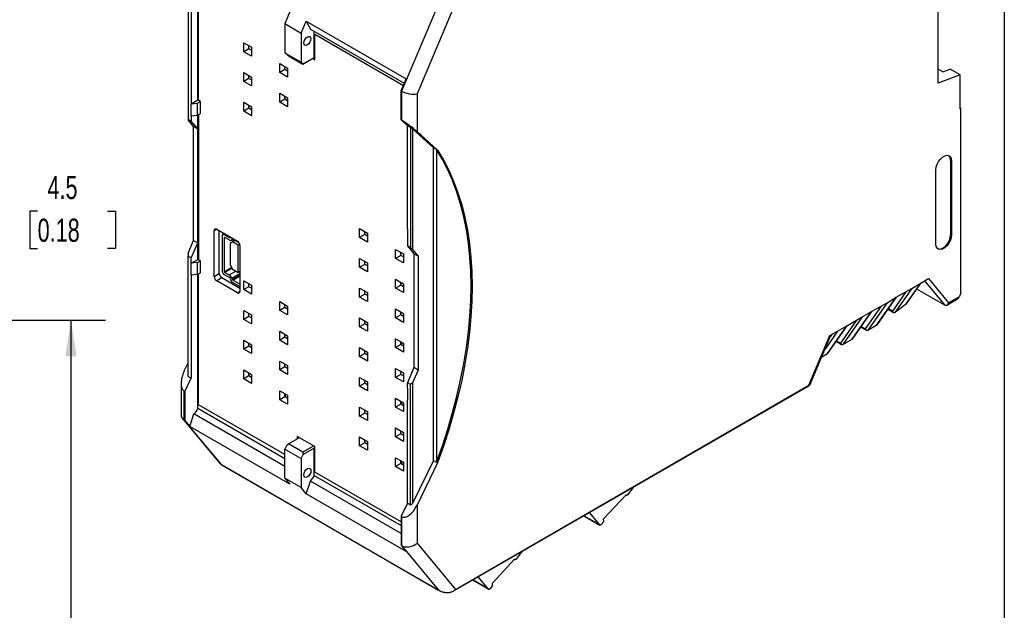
# Model space of a CAD drawing. Header units: millimetres. Extents: x 6 to 273, y 6 to 210.
# Tile 7 of 13: x 183 to 273, y 106 to 160. Entities that reach past the tile are written whole.
import ezdxf

# ---------------------------------------------------------------- set-up
doc = ezdxf.new("R2010")
doc.units = ezdxf.units.MM
doc.layers.add('DIMENSIONS', color=140, linetype='Continuous', lineweight=25)
doc.layers.add('TEXT', color=140, linetype='Continuous', lineweight=25)
doc.styles.add('SLDTEXTSTYLE0', font='TXT', dxfattribs={"width": 0.7})
doc.dimstyles.new('SLDDIMSTYLE0', dxfattribs={"dimtxt": 2.158008, "dimasz": 3.302, "dimexe": 0, "dimexo": 0.0625, "dimgap": 0.539502, "dimtad": 0, "dimtih": 1, "dimtoh": 1, "dimlfac": 1.5, "dimrnd": 1e-09, "dimzin": 12, "dimdsep": 46, "dimtxsty": 'SLDTEXTSTYLE0', "dimsah": 1, "dimcen": 0.09, "dimadec": 0, "dimazin": 3, "dimtfac": 1, "dimtofl": 0, "dimtmove": 0, "dimatfit": 3, "dimfxl": 0, "dimfrac": 2, "dimtolj": 1, "dimtzin": 12, "dimarcsym": 0})
doc.dimstyles.new('SLDDIMSTYLE3', dxfattribs={"dimtxt": 2.158008, "dimasz": 3.302, "dimexe": 0, "dimexo": 0.0625, "dimgap": 0.539502, "dimtad": 0, "dimtih": 1, "dimtoh": 1, "dimlfac": 1.5, "dimrnd": 1e-09, "dimzin": 12, "dimdsep": 46, "dimtxsty": 'SLDTEXTSTYLE0', "dimsah": 1, "dimcen": 0.09, "dimadec": 0, "dimazin": 3, "dimtfac": 1, "dimtmove": 0, "dimatfit": 0, "dimfxl": 0, "dimfrac": 2, "dimtolj": 1, "dimtzin": 12, "dimarcsym": 0})

# ---------------------------------------------------------------- blocks, each defined once
blk = doc.blocks.new('_D_5')
at = {"layer": 'DIMENSIONS'}
for p, q in [((135.64, 132.326), (190.755, 132.326)), ((187.58, 132.326), (187.58, 101.058)), ((184.373, 97.145), (183.649, 97.145)), ((183.649, 97.145), (183.649, 93.715)), ((190.786, 97.145), (191.511, 97.145)), ((191.511, 97.145), (191.511, 93.715)), ((183.649, 93.715), (184.373, 93.715)), ((187.58, 60.361), (187.58, 93.232)), ((191.511, 93.715), (190.786, 93.715)), ((135.64, 60.361), (190.755, 60.361))]:
    blk.add_line(p, q, dxfattribs=at)
for points in [[(187.58, 132.326), (187.072, 129.024), (188.088, 129.024)], [(187.58, 60.361), (188.088, 63.663), (187.072, 63.663)]]:
    blk.add_solid(points, dxfattribs=at)
at = {"layer": 'DIMENSIONS', "char_height": 2.1167, "attachment_point": 1, "style": 'SLDTEXTSTYLE0'}
for s, insert in [('107.9', (183.476, 100.356)), ('4.25', (184.373, 96.444))]:
    blk.add_mtext(s, dxfattribs=dict(at, insert=insert))
blk = doc.blocks.new('_D_6')
at = {"layer": 'DIMENSIONS'}
for p, q in [((180.638, 142.326), (177.693, 142.326)), ((177.693, 142.326), (177.693, 132.326)), ((184.529, 142.326), (183.804, 142.326)), ((183.804, 142.326), (183.804, 138.896)), ((190.942, 142.326), (191.666, 142.326)), ((191.666, 142.326), (191.666, 138.896)), ((183.804, 138.896), (184.529, 138.896)), ((191.666, 138.896), (190.942, 138.896)), ((135.775, 132.326), (180.868, 132.326)), ((147.5, 129.34), (180.868, 129.34)), ((177.693, 129.34), (177.693, 122.99))]:
    blk.add_line(p, q, dxfattribs=at)
for points in [[(177.693, 132.326), (178.201, 135.628), (177.185, 135.628)], [(177.693, 129.34), (177.185, 126.038), (178.201, 126.038)]]:
    blk.add_solid(points, dxfattribs=at)
at = {"layer": 'DIMENSIONS', "char_height": 2.1167, "attachment_point": 1, "style": 'SLDTEXTSTYLE0'}
for s, insert in [('4.5', (185.427, 145.537)), ('0.18', (184.529, 141.624))]:
    blk.add_mtext(s, dxfattribs=dict(at, insert=insert))

msp = doc.modelspace()

# ---------------------------------------------------------------- linework, layer by layer
for p, q in [((266.9994, 154.038), (266.9994, 166.0683)), ((199.2114, 152.489), (199.2114, 164.9153)), ((199.2586, 152.4618), (199.2586, 164.6555)), ((198.3158, 161.7271), (198.3158, 150.7199)), ((198.5986, 161.5638), (198.5986, 152.1353)), ((207.6169, 160.5603), (207.1546, 159.4714)), ((221.2451, 161.2781), (217.8555, 153.2939)), ((222.8038, 161.3765), (219.2697, 153.0521)), ((208.6631, 158.6006), (209.1253, 159.6894)), ((209.1253, 159.6894), (218.2706, 154.41)), ((209.1253, 159.6894), (209.5016, 158.9749)), ((207.1546, 159.4714), (208.6631, 158.6006)), ((207.1546, 159.4714), (207.1546, 156.8152)), ((209.5016, 158.9749), (218.101, 154.0106)), ((209.8652, 156.3687), (209.8652, 158.765)), ((208.6631, 158.6006), (208.6631, 155.9443)), ((209.9123, 156.3415), (209.9123, 158.5052)), ((209.9123, 158.5052), (218.0217, 153.8238)), ((203.4047, 157.7214), (204.1173, 157.3101)), ((203.4047, 156.9049), (203.4047, 157.7214)), ((203.8761, 157.177), (203.4047, 156.9049)), ((204.1173, 156.4935), (203.4047, 156.9049)), ((203.8761, 157.177), (203.8761, 157.4493)), ((204.1173, 157.0378), (203.8761, 157.177)), ((204.1173, 157.3101), (204.1173, 156.4935)), ((207.1546, 156.8152), (208.6631, 155.9443)), ((207.337, 156.6509), (207.1546, 156.8152)), ((207.505, 156.53), (208.8249, 155.7681)), ((208.8249, 155.7681), (209.8653, 156.3686)), ((208.8455, 155.78), (209.8652, 156.3687)), ((209.7114, 156.2798), (209.9128, 156.1636)), ((209.8652, 156.3687), (209.9123, 156.3415)), ((209.9128, 156.1636), (209.9128, 156.3392)), ((206.7045, 155.8165), (207.4171, 155.4051)), ((206.7045, 154.9999), (206.7045, 155.8165)), ((207.1759, 155.2721), (206.7045, 154.9999)), ((207.1759, 155.2721), (207.1759, 155.5443)), ((207.4171, 155.1329), (207.1759, 155.2721)), ((207.4171, 155.4051), (207.4171, 154.5886)), ((208.6631, 155.9443), (208.8455, 155.78)), ((267.4237, 155.0482), (266.9994, 155.2932)), ((267.4237, 155.0482), (268.1072, 155.3037)), ((269.0029, 154.7866), (268.1072, 155.3037)), ((203.4047, 154.9996), (204.1173, 154.5883)), ((203.4047, 154.1831), (203.4047, 154.9996)), ((203.8761, 154.4552), (203.4047, 154.1831)), ((204.1173, 153.7717), (203.4047, 154.1831)), ((203.8761, 154.4552), (203.8761, 154.7275)), ((204.1173, 154.316), (203.8761, 154.4552)), ((204.1173, 154.5883), (204.1173, 153.7717)), ((207.4171, 154.5886), (206.7045, 154.9999)), ((217.8083, 153.3212), (218.2706, 154.41)), ((269.0029, 154.7866), (266.9994, 154.038)), ((269.0029, 151.6834), (269.0029, 154.7866)), ((217.8555, 153.2939), (217.8083, 153.3212)), ((217.8083, 150.6649), (217.8083, 153.3212)), ((217.8555, 153.2939), (217.8555, 150.6377)), ((198.5986, 152.1353), (199.2114, 152.489)), ((199.2114, 152.489), (199.2586, 152.4618)), ((199.4454, 152.352), (199.258, 152.4602)), ((206.7045, 153.0947), (207.4171, 152.6833)), ((206.7045, 152.2781), (206.7045, 153.0947)), ((207.1759, 152.5503), (206.7045, 152.2781)), ((207.1759, 152.5503), (207.1759, 152.8225)), ((207.4171, 152.4111), (207.1759, 152.5503)), ((207.4171, 152.6833), (207.4171, 151.8668)), ((219.2697, 153.0521), (219.2697, 149.5926)), ((198.5986, 152.1353), (199.1643, 152.1897)), ((198.5986, 151.0465), (198.5986, 152.1353)), ((199.4454, 152.352), (199.1643, 152.1897)), ((199.1643, 151.101), (199.1643, 152.1897)), ((199.4454, 151.2633), (199.4454, 152.352)), ((203.4047, 152.2778), (204.1173, 151.8665)), ((203.4047, 151.4613), (203.4047, 152.2778)), ((203.8761, 151.7334), (203.4047, 151.4613)), ((203.8761, 151.7334), (203.8761, 152.0057)), ((204.1173, 151.5942), (203.8761, 151.7334)), ((204.1173, 151.8665), (204.1173, 151.0499)), ((207.4171, 151.8668), (206.7045, 152.2781)), ((269.0029, 151.765), (269.0736, 151.7242)), ((269.0029, 151.6834), (269.0736, 151.7242)), ((269.0736, 134.8282), (269.0736, 151.7242)), ((198.3158, 150.7199), (198.5986, 150.5566)), ((198.3158, 150.7199), (198.3158, 150.6611)), ((198.8107, 150.0667), (198.3158, 150.6611)), ((198.5986, 151.0465), (199.1643, 151.101)), ((198.5986, 151.0465), (198.5986, 150.5566)), ((199.1643, 151.101), (199.4454, 151.2633)), ((199.2114, 137.9002), (199.2114, 151.1282)), ((199.2591, 151.1557), (199.2591, 137.8707)), ((204.1173, 151.0499), (203.4047, 151.4613)), ((217.8083, 150.6649), (217.8555, 150.6377)), ((217.8083, 150.6649), (218.3976, 150.1341)), ((199.1879, 149.849), (198.5986, 150.5566)), ((198.8107, 150.0667), (199.1879, 149.849)), ((198.8107, 139.642), (198.8107, 150.0667)), ((199.1879, 139.4243), (199.1879, 149.849)), ((218.6804, 149.9709), (218.3976, 150.1341)), ((218.3976, 140.7055), (218.3976, 150.1341)), ((218.869, 149.8315), (218.6804, 149.9709)), ((218.6804, 149.9709), (218.6804, 138.9636)), ((218.869, 149.8315), (220.7782, 148.1118)), ((218.869, 149.8315), (218.869, 138.796)), ((219.2697, 149.5926), (221.1553, 147.8941)), ((221.061, 147.9485), (220.7782, 148.1118)), ((220.7782, 119.4994), (220.7782, 148.1118)), ((221.061, 147.9485), (221.1553, 147.8941)), ((221.061, 147.9485), (221.061, 119.3361)), ((266.7873, 139.2994), (266.7873, 146.1039)), ((268.2015, 146.9203), (268.1308, 146.9612)), ((268.1308, 146.9612), (268.1308, 140.1566)), ((268.2015, 146.9203), (268.2015, 140.1158)), ((200.9326, 140.6621), (200.6969, 140.526)), ((200.9326, 140.6621), (202.8182, 139.5735)), ((214.0113, 140.7112), (214.7239, 140.2998)), ((214.0113, 139.8946), (214.0113, 140.7112)), ((218.3976, 140.7055), (218.3976, 139.6168)), ((200.6969, 136.3344), (200.6969, 140.526)), ((201.1683, 136.6065), (201.1683, 140.526)), ((201.4414, 140.1212), (201.4414, 136.7624)), ((201.6066, 140.2729), (201.4759, 140.1975)), ((201.5592, 140.1892), (201.6555, 140.2448)), ((202.0608, 139.8997), (201.5592, 140.1892)), ((201.6771, 139.9034), (201.6299, 139.8762)), ((201.6299, 136.7897), (201.6299, 139.8762)), ((202.0608, 139.6819), (201.6771, 139.9034)), ((202.157, 139.9552), (202.0608, 139.8997)), ((202.1844, 139.9394), (202.1628, 139.9088)), ((202.3642, 139.7599), (202.3261, 139.7056)), ((202.3261, 139.7056), (202.4157, 139.7574)), ((202.3815, 139.7698), (202.3642, 139.7599)), ((202.4051, 139.7635), (202.9525, 139.4475)), ((214.4827, 140.1667), (214.0113, 139.8946)), ((214.7239, 139.4833), (214.0113, 139.8946)), ((214.4827, 140.1667), (214.4827, 140.439)), ((214.7239, 140.0275), (214.4827, 140.1667)), ((214.7239, 140.2998), (214.7239, 139.4833)), ((268.1308, 140.1566), (268.2015, 140.1158)), ((198.3158, 138.4761), (198.8107, 139.642)), ((198.5986, 138.0363), (199.1879, 139.4243)), ((198.8107, 139.642), (199.1879, 139.4243)), ((202.3842, 139.5033), (202.1485, 139.3672)), ((202.1485, 139.3672), (202.1485, 137.4075)), ((202.2774, 139.6605), (202.4305, 139.7488)), ((202.62, 139.6395), (202.3842, 139.5033)), ((202.9027, 139.204), (202.3842, 139.5033)), ((202.4596, 139.5469), (202.4596, 139.732)), ((202.4785, 139.7211), (202.4785, 139.5578)), ((202.9027, 139.204), (203.0357, 139.2807)), ((202.9027, 136.6999), (202.9027, 139.204)), ((203.0539, 139.1653), (203.0539, 134.9737)), ((218.3976, 139.6168), (218.3976, 139.1269)), ((218.6804, 138.9636), (218.3976, 139.1269)), ((218.3976, 139.1269), (218.9869, 138.4193)), ((218.869, 138.796), (218.6804, 138.9636)), ((198.3158, 138.4761), (198.3158, 138.1996)), ((198.3158, 138.1996), (198.5986, 138.0363)), ((198.3158, 127.1924), (198.3158, 138.1996)), ((198.5986, 137.5464), (198.5986, 138.0363)), ((214.0113, 137.9893), (214.7239, 137.578)), ((214.0113, 137.1728), (214.0113, 137.9893)), ((217.3111, 138.8062), (218.0237, 138.3949)), ((217.3111, 137.9897), (217.3111, 138.8062)), ((217.7825, 138.2618), (217.3111, 137.9897)), ((218.0237, 137.5783), (217.3111, 137.9897)), ((217.7825, 138.2618), (217.7825, 138.5341)), ((218.0237, 138.1226), (217.7825, 138.2618)), ((218.0237, 138.3949), (218.0237, 137.5783)), ((218.869, 138.796), (219.364, 138.2016)), ((219.364, 138.2016), (218.9869, 138.4193)), ((218.9869, 138.4193), (218.9869, 127.9946)), ((219.364, 138.2016), (219.364, 127.7769)), ((198.5986, 137.5464), (199.2114, 137.9002)), ((199.1643, 137.6008), (198.5986, 137.5464)), ((198.5986, 136.4577), (198.5986, 137.5464)), ((199.1643, 137.6008), (199.4454, 137.7631)), ((199.1643, 136.5121), (199.1643, 137.6008)), ((199.2114, 137.9002), (199.2586, 137.873)), ((199.4454, 137.7631), (199.258, 137.8713)), ((199.4454, 136.6744), (199.4454, 137.7631)), ((201.6299, 136.7897), (202.2864, 137.1686)), ((202.3335, 137.087), (201.6771, 136.708)), ((202.1485, 137.4075), (202.3842, 136.9993)), ((214.4827, 137.4449), (214.0113, 137.1728)), ((214.7239, 136.7615), (214.0113, 137.1728)), ((214.4827, 137.4449), (214.4827, 137.7172)), ((214.7239, 137.3057), (214.4827, 137.4449)), ((214.7239, 137.578), (214.7239, 136.7615)), ((199.1643, 136.5121), (198.5986, 136.4577)), ((198.5986, 136.4577), (198.5986, 127.0291)), ((199.1643, 136.5121), (199.4454, 136.6744)), ((199.2114, 124.2731), (199.2114, 136.5393)), ((199.2586, 124.5906), (199.2586, 136.5665)), ((200.6969, 136.3344), (201.1683, 136.6065)), ((201.404, 136.1983), (200.9326, 135.9261)), ((203.0539, 135.2458), (201.404, 136.1983)), ((201.5592, 136.5583), (202.0608, 136.2688)), ((201.6771, 136.708), (202.0608, 136.4865)), ((202.0608, 136.4865), (202.6666, 136.8362)), ((203.0539, 136.5765), (202.3261, 136.1564)), ((202.3261, 136.1564), (202.3642, 136.0582)), ((202.3642, 136.0582), (203.0539, 136.4563)), ((202.3842, 136.9993), (202.9027, 136.6999)), ((202.4051, 136.0074), (203.0539, 136.382)), ((203.0539, 136.7872), (202.9027, 136.6999)), ((202.8182, 134.8376), (200.9326, 135.9261)), ((202.1628, 136.1418), (202.235, 135.9559)), ((202.337, 135.829), (203.0539, 135.4151)), ((203.0539, 135.6329), (202.4051, 136.0074)), ((203.4047, 135.947), (204.1173, 135.5357)), ((203.4047, 135.1305), (203.4047, 135.947)), ((203.8761, 135.4026), (203.4047, 135.1305)), ((203.8761, 135.4026), (203.8761, 135.6749)), ((204.1173, 135.2634), (203.8761, 135.4026)), ((204.1173, 135.5357), (204.1173, 134.7191)), ((214.0113, 135.2675), (214.7239, 134.8562)), ((214.0113, 134.451), (214.0113, 135.2675)), ((217.3111, 136.0844), (218.0237, 135.6731)), ((217.3111, 135.2679), (217.3111, 136.0844)), ((217.7825, 135.54), (217.3111, 135.2679)), ((218.0237, 134.8565), (217.3111, 135.2679)), ((217.7825, 135.54), (217.7825, 135.8123)), ((218.0237, 135.4008), (217.7825, 135.54)), ((218.0237, 135.6731), (218.0237, 134.8565)), ((264.1024, 133.859), (265.4202, 135.734)), ((264.1548, 133.9123), (265.4453, 135.7485)), ((264.5717, 135.2441), (265.4202, 135.734)), ((265.4202, 135.734), (266.1155, 136.1354)), ((265.7518, 135.9254), (267.5887, 133.7196)), ((266.1155, 136.1354), (267.9523, 133.9296)), ((203.0539, 134.9737), (202.8182, 134.8376)), ((204.1173, 134.7191), (203.4047, 135.1305)), ((214.4827, 134.7231), (214.0113, 134.451)), ((214.7239, 134.0397), (214.0113, 134.451)), ((214.4827, 134.7231), (214.4827, 134.9954)), ((214.7239, 134.5839), (214.4827, 134.7231)), ((214.7239, 134.8562), (214.7239, 134.0397)), ((261.3884, 131.9107), (263.1575, 134.4277)), ((261.432, 131.9515), (263.1825, 134.4422)), ((262.3089, 133.9379), (263.1575, 134.4277)), ((264.044, 134.9395), (262.8011, 133.1711)), ((264.5717, 135.2441), (263.0242, 133.0423)), ((263.1575, 134.4277), (264.5717, 135.2441)), ((267.5887, 133.7196), (265.0495, 135.1854)), ((267.9523, 133.9296), (268.9322, 134.4953)), ((269.0736, 134.8282), (268.9322, 134.4953)), ((206.7045, 134.0421), (207.4171, 133.6307)), ((206.7045, 133.2255), (206.7045, 134.0421)), ((207.1759, 133.4976), (206.7045, 133.2255)), ((207.1759, 133.4976), (207.1759, 133.7699)), ((207.4171, 133.3584), (207.1759, 133.4976)), ((207.4171, 133.6307), (207.4171, 132.8142)), ((261.7812, 133.6332), (260.3168, 131.5496)), ((262.3089, 133.9379), (260.5399, 131.4208)), ((260.8947, 133.1215), (262.3089, 133.9379)), ((263.0944, 133.0899), (264.1024, 133.859)), ((267.7928, 133.7247), (268.7488, 134.2766)), ((203.4047, 133.2252), (204.1173, 132.8139)), ((203.4047, 132.4087), (203.4047, 133.2252)), ((203.8761, 132.6808), (203.4047, 132.4087)), ((203.8761, 132.6808), (203.8761, 132.9531)), ((204.1173, 132.5416), (203.8761, 132.6808)), ((204.1173, 132.8139), (204.1173, 131.9973)), ((207.4171, 132.8142), (206.7045, 133.2255)), ((214.0113, 132.5457), (214.7239, 132.1344)), ((214.0113, 131.7292), (214.0113, 132.5457)), ((217.3111, 133.3626), (218.0237, 132.9512)), ((217.3111, 132.5461), (217.3111, 133.3626)), ((217.7825, 132.8182), (217.3111, 132.5461)), ((218.0237, 132.1347), (217.3111, 132.5461)), ((217.7825, 132.8182), (217.7825, 133.0905)), ((218.0237, 132.679), (217.7825, 132.8182)), ((218.0237, 132.9512), (218.0237, 132.1347)), ((260.0462, 132.6316), (258.2771, 130.1146)), ((258.632, 131.8152), (260.0462, 132.6316)), ((259.1256, 130.6044), (260.8947, 133.1215)), ((259.1693, 130.6453), (260.9198, 133.136)), ((260.0462, 132.6316), (260.8947, 133.1215)), ((262.4031, 133.3332), (262.9003, 133.0462)), ((262.8011, 133.1711), (262.4369, 133.3813)), ((204.1173, 131.9973), (203.4047, 132.4087)), ((214.4827, 132.0013), (214.0113, 131.7292)), ((214.7239, 131.3179), (214.0113, 131.7292)), ((214.4827, 132.0013), (214.4827, 132.2736)), ((214.7239, 131.8621), (214.4827, 132.0013)), ((214.7239, 132.1344), (214.7239, 131.3179)), ((256.8629, 129.2981), (258.632, 131.8152)), ((256.9065, 129.339), (258.657, 131.8297)), ((257.7834, 131.3254), (258.632, 131.8152)), ((259.5185, 132.327), (258.054, 130.2434)), ((259.9188, 131.7117), (260.4159, 131.4247)), ((259.9526, 131.7598), (260.3168, 131.5496)), ((260.5399, 131.4208), (261.3884, 131.9107)), ((206.7045, 131.3202), (207.4171, 130.9089)), ((206.7045, 130.5037), (206.7045, 131.3202)), ((207.1759, 130.7758), (206.7045, 130.5037)), ((207.1759, 130.7758), (207.1759, 131.0481)), ((207.4171, 130.6366), (207.1759, 130.7758)), ((207.4171, 130.9089), (207.4171, 130.0924)), ((255.1595, 126.3811), (257.0881, 130.924)), ((255.2278, 126.3804), (257.1791, 130.9765)), ((257.7834, 131.3254), (256.6311, 129.6858)), ((257.0881, 130.924), (257.7834, 131.3254)), ((257.2557, 131.0207), (257.1095, 130.8127)), ((203.4047, 130.5034), (204.1173, 130.0921)), ((203.4047, 129.6869), (203.4047, 130.5034)), ((203.8761, 129.959), (203.4047, 129.6869)), ((203.8761, 129.959), (203.8761, 130.2313)), ((204.1173, 129.8198), (203.8761, 129.959)), ((204.1173, 130.0921), (204.1173, 129.2755)), ((207.4171, 130.0924), (206.7045, 130.5037)), ((217.3111, 130.6408), (218.0237, 130.2294)), ((217.3111, 129.8243), (217.3111, 130.6408)), ((217.7825, 130.0964), (217.3111, 129.8243)), ((217.7825, 130.0964), (217.7825, 130.3687)), ((217.9032, 130.299), (217.7825, 130.1388)), ((218.0237, 129.9572), (217.7825, 130.0964)), ((218.0237, 130.2294), (218.0237, 129.4129)), ((257.656, 130.4055), (258.1532, 130.1185)), ((257.6899, 130.4536), (258.054, 130.2434)), ((258.2771, 130.1146), (259.1256, 130.6044)), ((204.1173, 129.2755), (203.4047, 129.6869)), ((214.0113, 129.8239), (214.7239, 129.4126)), ((214.0113, 129.0074), (214.0113, 129.8239)), ((214.4827, 129.2795), (214.0113, 129.0074)), ((214.7239, 128.5961), (214.0113, 129.0074)), ((214.4827, 129.2795), (214.4827, 129.5518)), ((214.7239, 129.1403), (214.4827, 129.2795)), ((214.7239, 129.4126), (214.7239, 128.5961)), ((218.0237, 129.4129), (217.3111, 129.8243)), ((256.3379, 128.995), (256.8629, 129.2981)), ((197.9622, 127.7067), (198.3158, 128.4334)), ((206.7045, 128.5984), (207.4171, 128.1871)), ((206.7045, 127.7819), (206.7045, 128.5984)), ((207.1759, 128.054), (206.7045, 127.7819)), ((207.1759, 128.054), (207.1759, 128.3263)), ((207.4171, 127.9148), (207.1759, 128.054)), ((207.4171, 128.1871), (207.4171, 127.3706)), ((198.3158, 127.1924), (198.5986, 127.0291)), ((203.4047, 127.7816), (204.1173, 127.3702)), ((203.4047, 126.9651), (203.4047, 127.7816)), ((203.8761, 127.2372), (203.4047, 126.9651)), ((203.8761, 127.2372), (203.8761, 127.5095)), ((204.1173, 127.098), (203.8761, 127.2372)), ((204.1173, 127.3702), (204.1173, 126.5537)), ((207.4171, 127.3706), (206.7045, 127.7819)), ((217.3111, 127.919), (218.0237, 127.5076)), ((217.3111, 127.1024), (217.3111, 127.919)), ((217.7825, 127.3746), (217.3111, 127.1024)), ((217.7825, 127.3746), (217.7825, 127.6469)), ((218.0237, 127.2354), (217.7825, 127.3746)), ((218.0237, 127.5076), (218.0237, 126.6911)), ((218.9869, 127.9946), (218.3976, 126.6066)), ((219.364, 127.7769), (218.869, 126.611)), ((219.364, 127.7769), (218.9869, 127.9946)), ((197.6693, 126.5595), (197.6693, 123.668)), ((198.0094, 125.818), (198.5986, 127.0291)), ((204.1173, 126.5537), (203.4047, 126.9651)), ((214.0113, 127.1021), (214.7239, 126.6908)), ((214.0113, 126.2856), (214.0113, 127.1021)), ((214.4827, 126.5577), (214.0113, 126.2856)), ((214.7239, 125.8743), (214.0113, 126.2856)), ((214.4827, 126.5577), (214.4827, 126.83)), ((214.7239, 126.4185), (214.4827, 126.5577)), ((214.7239, 126.6908), (214.7239, 125.8743)), ((218.0237, 126.6911), (217.3111, 127.1024)), ((218.6804, 126.4433), (218.3976, 126.6066)), ((218.3976, 126.1167), (218.3976, 126.6066)), ((218.869, 126.611), (218.6804, 126.4433)), ((218.6804, 115.4361), (218.6804, 126.4433)), ((218.869, 126.611), (218.869, 115.5754)), ((222.5871, 107.5324), (255.2201, 126.371)), ((222.8038, 107.7026), (255.1595, 126.3811)), ((198.0094, 125.818), (197.9622, 125.8452)), ((197.9622, 123.1889), (197.9622, 125.8452)), ((198.0094, 125.818), (198.0094, 123.1617)), ((206.7045, 125.8766), (207.4171, 125.4653)), ((206.7045, 125.0601), (206.7045, 125.8766)), ((207.1759, 125.3322), (206.7045, 125.0601)), ((207.1759, 125.3322), (207.1759, 125.6045)), ((207.4171, 125.193), (207.1759, 125.3322)), ((207.4171, 125.4653), (207.4171, 124.6488)), ((218.3976, 126.1167), (218.3976, 125.028)), ((207.1546, 120.0323), (199.2586, 124.5906)), ((207.4171, 124.6488), (206.7045, 125.0601)), ((217.3111, 125.1972), (218.0237, 124.7858)), ((217.3111, 124.3806), (217.3111, 125.1972)), ((217.7825, 124.6528), (217.3111, 124.3806)), ((217.7825, 124.6528), (217.7825, 124.9251)), ((217.7825, 124.7526), (217.9319, 124.8388)), ((218.0237, 124.5136), (217.7825, 124.6528)), ((218.0237, 124.7858), (218.0237, 123.9693)), ((218.3976, 115.5994), (218.3976, 125.028)), ((198.4716, 122.6066), (198.8478, 123.7555)), ((207.1546, 118.9601), (198.8478, 123.7555)), ((199.2114, 124.2731), (207.1546, 119.6876)), ((214.0113, 124.3803), (214.7239, 123.969)), ((214.0113, 123.5638), (214.0113, 124.3803)), ((214.4827, 123.8359), (214.0113, 123.5638)), ((214.7239, 123.1524), (214.0113, 123.5638)), ((214.4827, 123.8359), (214.4827, 124.1082)), ((214.7239, 123.6967), (214.4827, 123.8359)), ((214.7239, 123.969), (214.7239, 123.1524)), ((218.0237, 123.9693), (217.3111, 124.3806)), ((197.7929, 123.3288), (201.2375, 119.1922)), ((201.3518, 119.1184), (197.9622, 123.1889)), ((197.9622, 123.1889), (198.0094, 123.1617)), ((198.0094, 123.1617), (198.4716, 122.6066)), ((207.6169, 117.3272), (198.4716, 122.6066)), ((217.3111, 122.4754), (218.0237, 122.064)), ((217.3111, 121.6588), (217.3111, 122.4754)), ((217.7825, 121.931), (217.3111, 121.6588)), ((217.7825, 121.931), (217.7825, 122.2032)), ((218.0237, 121.7918), (217.7825, 121.931)), ((218.0237, 122.064), (218.0237, 121.2475)), ((207.337, 120.9134), (207.1546, 120.5385)), ((207.337, 120.9134), (207.5049, 121.0104)), ((207.505, 121.0105), (208.5094, 121.5903)), ((208.8249, 120.2485), (207.505, 121.0105)), ((208.3095, 121.5293), (208.3567, 121.5021)), ((208.3095, 121.5293), (208.3095, 121.4749)), ((209.9128, 120.7802), (208.31, 121.7054)), ((208.31, 121.7054), (208.31, 121.527)), ((208.4645, 121.6162), (208.3109, 121.5275)), ((209.8293, 120.8284), (208.8249, 120.2485)), ((214.0113, 121.6585), (214.7239, 121.2472)), ((214.0113, 120.842), (214.0113, 121.6585)), ((214.4827, 121.1141), (214.0113, 120.842)), ((214.7239, 120.4306), (214.0113, 120.842)), ((214.4827, 121.1141), (214.4827, 121.3864)), ((214.494, 121.3799), (214.4827, 121.3649)), ((214.7239, 120.9749), (214.4827, 121.1141)), ((214.7239, 121.2472), (214.7239, 120.4306)), ((218.0237, 121.2475), (217.3111, 121.6588)), ((207.1546, 120.5385), (208.6631, 119.6677)), ((207.1546, 117.8823), (207.1546, 120.5385)), ((208.6631, 119.6677), (208.8455, 120.0426)), ((209.8652, 120.6312), (208.8455, 120.0426)), ((209.9128, 120.6587), (209.8652, 120.6312)), ((209.8652, 118.1228), (209.8652, 120.6312)), ((209.8652, 120.6312), (209.9123, 120.604)), ((209.9123, 118.4403), (209.9123, 120.604)), ((209.9128, 120.6018), (209.9128, 120.7802)), ((201.2991, 119.1404), (221.3601, 107.5594)), ((201.3518, 119.1184), (201.3036, 119.1485)), ((201.3518, 119.1184), (221.2451, 107.6342)), ((208.6631, 119.6677), (208.6631, 117.0114)), ((217.3111, 119.7536), (218.0237, 119.3422)), ((217.3111, 118.937), (217.3111, 119.7536)), ((217.7825, 119.2092), (217.3111, 118.937)), ((217.7825, 119.2092), (217.7825, 119.4814)), ((218.0237, 119.07), (217.7825, 119.2092)), ((218.0237, 119.3422), (218.0237, 118.5257)), ((220.7782, 119.4994), (218.869, 115.5754)), ((221.1553, 119.2817), (219.2697, 115.4062)), ((220.7782, 119.4994), (221.061, 119.3361)), ((221.1553, 119.2817), (221.061, 119.3361)), ((209.8652, 118.1228), (217.8083, 113.5373)), ((217.8083, 113.882), (209.9123, 118.4403)), ((218.0237, 118.5257), (217.3111, 118.937)), ((207.1546, 117.8823), (207.6169, 117.3272)), ((208.6631, 117.0114), (207.1546, 117.8823)), ((209.1253, 116.4563), (209.5016, 117.6052)), ((217.8083, 112.8098), (209.5016, 117.6052)), ((209.1253, 116.4563), (208.6631, 117.0114)), ((218.2706, 111.1769), (209.1253, 116.4563)), ((238.3946, 116.3372), (236.3558, 114.1608)), ((238.3858, 116.3277), (238.425, 116.305)), ((238.4126, 116.3156), (238.3878, 116.3299)), ((238.3946, 116.3372), (238.4126, 116.3156)), ((239.056, 117.0397), (238.543, 116.3589)), ((218.3976, 115.5994), (217.8083, 114.3883)), ((218.3976, 115.5994), (218.6804, 115.4361)), ((218.6804, 115.4361), (218.869, 115.5754)), ((219.2697, 115.4062), (219.2697, 111.9467)), ((236.0127, 113.6005), (235.0666, 114.7366)), ((217.8083, 114.3883), (217.8555, 114.361)), ((217.8083, 114.3883), (217.8083, 111.732)), ((217.8555, 114.361), (217.8555, 111.7048)), ((234.5527, 114.44), (236.0251, 113.5899)), ((236.0127, 113.6005), (234.5556, 114.4416)), ((236.3668, 113.9249), (236.1396, 113.6392)), ((236.3668, 113.9249), (236.3558, 114.1608)), ((219.2697, 111.9467), (222.8038, 107.7026)), ((217.8555, 111.7048), (217.8083, 111.732)), ((217.8083, 111.732), (218.2706, 111.1769)), ((217.8555, 111.7048), (221.2451, 107.6342)), ((228.8736, 111.1615), (228.3606, 110.4807)), ((228.2122, 110.459), (226.1733, 108.2826)), ((228.2033, 110.4495), (228.2426, 110.4269)), ((228.2302, 110.4374), (228.2054, 110.4517)), ((228.2122, 110.459), (228.2302, 110.4374)), ((224.3702, 108.5618), (225.8427, 107.7118)), ((225.8303, 107.7223), (224.3732, 108.5635)), ((225.8303, 107.7223), (224.8842, 108.8585)), ((226.1843, 108.0467), (226.1733, 108.2826)), ((226.1843, 108.0467), (225.9572, 107.7611))]:
    msp.add_line(p, q)
at = {"flags": 128}
for points in [[(209.547, 158.0766), (209.5228, 157.922), (209.4538, 157.7629), (209.3505, 157.6237), (209.2288, 157.5254), (209.107, 157.4831), (209.0038, 157.5032), (208.9348, 157.5825), (208.9106, 157.7092), (208.9348, 157.8638), (209.0038, 158.0228), (209.107, 158.162), (209.2288, 158.2603), (209.3505, 158.3026), (209.4538, 158.2826), (209.5228, 158.2032), (209.547, 158.0766)], [(221.061, 119.3361), (221.5997, 120.8521), (222.0905, 122.3674), (222.5324, 123.8789), (222.9245, 125.3835), (223.2659, 126.8782), (223.556, 128.3597), (223.7942, 129.8251), (223.9799, 131.2713), (224.1129, 132.6955), (224.1928, 134.0945), (224.2194, 135.4656), (224.1928, 136.806), (224.1129, 138.1128), (223.9799, 139.3834), (223.7942, 140.6152), (223.556, 141.8056), (223.2659, 142.9522), (222.9245, 144.0526), (222.5324, 145.1045), (222.0905, 146.1059), (221.5997, 147.0545), (221.061, 147.9485)], [(221.1553, 147.8941), (221.694, 147.0001), (222.1848, 146.0514), (222.6267, 145.0501), (223.0187, 143.9982), (223.3602, 142.8978), (223.6503, 141.7512), (223.8885, 140.5608), (224.0742, 139.329), (224.2072, 138.0584), (224.2871, 136.7516), (224.3137, 135.4112), (224.2871, 134.0401), (224.2072, 132.641), (224.0742, 131.2169), (223.8885, 129.7707), (223.6503, 128.3053), (223.3602, 126.8237), (223.0187, 125.3291), (222.6267, 123.8245), (222.1848, 122.313), (221.694, 120.7977), (221.1553, 119.2817)], [(266.7873, 146.1039), (266.8159, 146.3505), (266.8995, 146.6102), (267.0313, 146.8619), (267.2006, 147.0853), (267.3937, 147.2623), (267.595, 147.3784), (267.7881, 147.4245), (267.9574, 147.3965), (268.0892, 147.297), (268.1728, 147.1338), (268.2015, 146.9203)], [(268.2015, 140.1158), (268.1728, 139.8692), (268.0892, 139.6096), (267.9574, 139.3578), (267.7881, 139.1344), (267.595, 138.9575), (267.3937, 138.8413), (267.2006, 138.7953), (267.0313, 138.8232), (266.8995, 138.9228), (266.8159, 139.0859), (266.7873, 139.2994)], [(266.9603, 138.8641), (266.9606, 138.864), (267.1299, 138.8361), (267.323, 138.8821), (267.5243, 138.9983), (267.7174, 139.1753), (267.8867, 139.3987), (268.0185, 139.6504), (268.1021, 139.9101), (268.1308, 140.1566)], [(209.2288, 118.7533), (209.3551, 118.7972), (209.4621, 118.7764), (209.5336, 118.6941), (209.5588, 118.5628), (209.5336, 118.4025), (209.4621, 118.2376), (209.3551, 118.0931), (209.2288, 117.9912), (209.1025, 117.9473), (208.9954, 117.9681), (208.9239, 118.0505), (208.8988, 118.1818), (208.9239, 118.3421), (208.9954, 118.507), (209.1025, 118.6514), (209.2288, 118.7533)], [(238.543, 116.3589), (238.5266, 116.3396), (238.5088, 116.3234), (238.4904, 116.3109), (238.4721, 116.3027), (238.4544, 116.299), (238.4383, 116.3), (238.4241, 116.3056), (238.4126, 116.3156)], [(236.1396, 113.6392), (236.1233, 113.6211), (236.1059, 113.6059), (236.0879, 113.5944), (236.0701, 113.587), (236.0531, 113.5838), (236.0375, 113.5851), (236.0239, 113.5907), (236.0127, 113.6005)], [(228.3606, 110.4807), (228.3442, 110.4614), (228.3264, 110.4452), (228.308, 110.4328), (228.2896, 110.4245), (228.272, 110.4208), (228.2558, 110.4218), (228.2417, 110.4274), (228.2302, 110.4374)], [(225.9572, 107.7611), (225.9409, 107.7429), (225.9235, 107.7278), (225.9055, 107.7163), (225.8877, 107.7088), (225.8707, 107.7056), (225.8551, 107.7069), (225.8414, 107.7125), (225.8303, 107.7223)]]:
    msp.add_lwpolyline(points, dxfattribs=at)
for centre, radius, start, end in [((267.6227, 147.0112), 0.5106, 354.376098, 48.985149), ((200.8405, 140.5493), 0.1456, 50.796715, 189.214037), ((201.5132, 140.1328), 0.0728, 50.796715, 189.214037), ((201.6587, 139.8809), 0.0291, 50.796715, 189.214037), ((202.1071, 139.9564), 0.0733, 230.751832, 319.467204), ((202.3865, 139.7408), 0.0293, 50.751832, 139.467204), ((202.1813, 139.8295), 0.1905, 230.751832, 319.467204), ((202.5421, 139.142), 0.5123, 2.605478, 57.394522), ((201.2086, 136.3577), 0.5123, 182.605478, 237.394522), ((201.68, 136.6298), 0.5123, 182.605478, 237.394522), ((201.6972, 136.7741), 0.2561, 182.605478, 237.394522), ((201.7323, 136.7943), 0.1025, 182.605478, 237.394522), ((201.7021, 135.9265), 0.6651, 20.227114, 57.362029), ((201.9228, 136.0534), 0.2558, 20.227114, 57.362029), ((202.475, 136.0444), 0.2558, 200.227114, 237.362029), ((202.4603, 136.0936), 0.1023, 200.227114, 237.362029), ((202.9102, 134.9504), 0.1456, 230.796715, 9.214037), ((207.5553, 125.4647), 0.3465, 161.426454, 211.470604), ((218.2091, 119.3145), 0.3465, 161.426454, 211.470604), ((208.1607, 118.9336), 1.8875, 315.267325, 334.559892)]:
    msp.add_arc(centre, radius, start, end)
for centre, major_axis, ratio, start_param, end_param in [((207.4107, 156.5845), (0.1193, -0.0849), 0.1047528, 0.7367842, 2.3084245), ((208.9192, 155.7137), (0.1193, -0.0849), 0.1047528, 2.3084245, 3.8800648), ((218.5626, 153.4603), (0.9968, -0.2028), 0.3925966, 4.0067082, 5.5775046), ((218.5626, 150.0008), (0.997, -0.7494), 0.1039722, 0.8633907, 2.434187), ((268.6965, 134.6313), (0.1141, 0.3775), 0.6804813, 3.9783381, 4.5542967), ((263.9391, 133.9533), (0.2401, 0.0678), 0.6372927, 5.2676268, 5.72139), ((267.7166, 134.0657), (0.0658, 0.3689), 0.7047404, 2.891961, 4.4627574), ((268.4155, 134.4691), (0.4714, 0), 0.5773815, 5.4977059, 5.7072267), ((262.9425, 133.2528), (-0.0493, 0.2231), 0.6978876, 1.7879792, 3.3587756), ((263.1058, 133.1585), (0.1605, 0.1376), 0.2184431, 4.0036779, 4.4574412), ((261.3067, 132.1211), (-0.0493, 0.2231), 0.6978876, 3.3587756, 3.7097266), ((260.4582, 131.6312), (-0.0493, 0.2231), 0.6978876, 1.7879792, 3.3587756), ((258.1955, 130.325), (-0.0493, 0.2231), 0.6978876, 1.7879792, 3.3587756), ((259.044, 130.8148), (-0.0493, 0.2231), 0.6978876, 3.3587756, 3.7097266), ((256.7812, 129.5086), (-0.0493, 0.2231), 0.6978876, 3.3587756, 3.7097266), ((207.4107, 121.0648), (0.0661, 0.1552), 0.6426867, 3.0637051, 4.6353454), ((208.9192, 120.194), (0.0661, 0.1552), 0.6426867, 1.4920648, 3.0637051), ((218.5626, 115.8144), (0.6725, 1.4712), 0.5030537, 3.093806, 4.6646023), ((218.5626, 112.3549), (0.969, 0.3506), 0.7047049, 3.6773186, 5.2481149), ((222.1579, 108.0373), (1.0967, 0.1618), 0.5601606, 4.3152301, 4.8055175)]:
    msp.add_ellipse(centre, major_axis=major_axis, ratio=ratio, start_param=start_param, end_param=end_param)
for points, knots in [([(197.9622, 127.7067), (197.9447, 127.6698), (197.91, 127.5964), (197.8633, 127.4842), (197.821, 127.3714), (197.7836, 127.2578), (197.7334, 127.0826), (197.6845, 126.8492), (197.6627, 126.5669), (197.6807, 126.313), (197.7347, 126.122), (197.8048, 125.9912), (197.8754, 125.9038), (197.9334, 125.8646), (197.9622, 125.8452)], [0, 0, 0, 0, 0.05891381, 0.11713362, 0.17478833, 0.23201067, 0.28893636, 0.4366492, 0.57424182, 0.69975037, 0.81313514, 0.87796866, 0.93947987, 1, 1, 1, 1]), ([(255.1595, 126.3811), (255.1601, 126.3809), (255.1688, 126.3778), (255.1924, 126.3701), (255.2173, 126.3647), (255.2236, 126.3764), (255.2261, 126.3811)], [0, 0, 0, 0, 0.0162454, 0.2282821, 0.6900336, 1, 1, 1, 1]), ([(197.6693, 123.668), (197.67, 123.6476), (197.6713, 123.607), (197.6817, 123.5482), (197.6979, 123.4919), (197.7204, 123.4384), (197.7485, 123.388), (197.782, 123.3408), (197.8204, 123.2971), (197.8634, 123.2571), (197.9103, 123.2206), (197.945, 123.1995), (197.9622, 123.1889)], [0, 0, 0, 0, 0.1061712, 0.2108653, 0.3141191, 0.4159709, 0.5164609, 0.6156306, 0.7135235, 0.8101845, 0.9056605, 1, 1, 1, 1]), ([(198.8478, 123.7555), (198.8656, 123.7736), (198.901, 123.8098), (198.9522, 123.8685), (199.0017, 123.9301), (199.0646, 124.0159), (199.1383, 124.1292), (199.187, 124.225), (199.2114, 124.2731)], [0, 0, 0, 0, 0.1248081, 0.2493453, 0.3742469, 0.5001425, 0.749352, 1, 1, 1, 1]), ([(221.8173, 107.4082), (221.7133, 107.417), (221.6134, 107.4434), (221.42, 107.5218), (221.3286, 107.5736), (221.2451, 107.6342)], [0, 0, 0, 0, 0.5, 0.5, 1, 1, 1, 1]), ([(222.8038, 107.7026), (222.7434, 107.6411), (222.6744, 107.5844), (222.5202, 107.4924), (222.4375, 107.4583), (222.3501, 107.4407)], [0, 0, 0, 0, 0.5, 0.5, 1, 1, 1, 1])]:
    msp.add_open_spline(points, degree=3, knots=knots)
at = {"layer": 'TEXT'}
msp.add_line((273.05, 209.55), (273.05, 6.35), dxfattribs=at)

# ---------------------------------------------------------------- dimensions: what is measured, and where the dimension line sits
at = {"layer": 'DIMENSIONS'}
for base, p1, p2, dimstyle, picture, middle in [((177.6928, 129.3403), (134.5046, 132.3256), (146.2303, 129.3403), 'SLDDIMSTYLE3', '_D_6', (177.6928, 142.3256)), ((187.5796, 132.3256), (134.3698, 60.3609), (134.3698, 132.3256), 'SLDDIMSTYLE0', '_D_5', (187.5796, 97.1448))]:
    dim = msp.add_linear_dim(base=base, p1=p1, p2=p2, angle=90, dimstyle=dimstyle, dxfattribs=at)
    dim.commit()
    dim.dimension.update_dxf_attribs({"geometry": picture, "text_midpoint": middle, "dimtype": 160})

doc.saveas('drawing.dxf')
